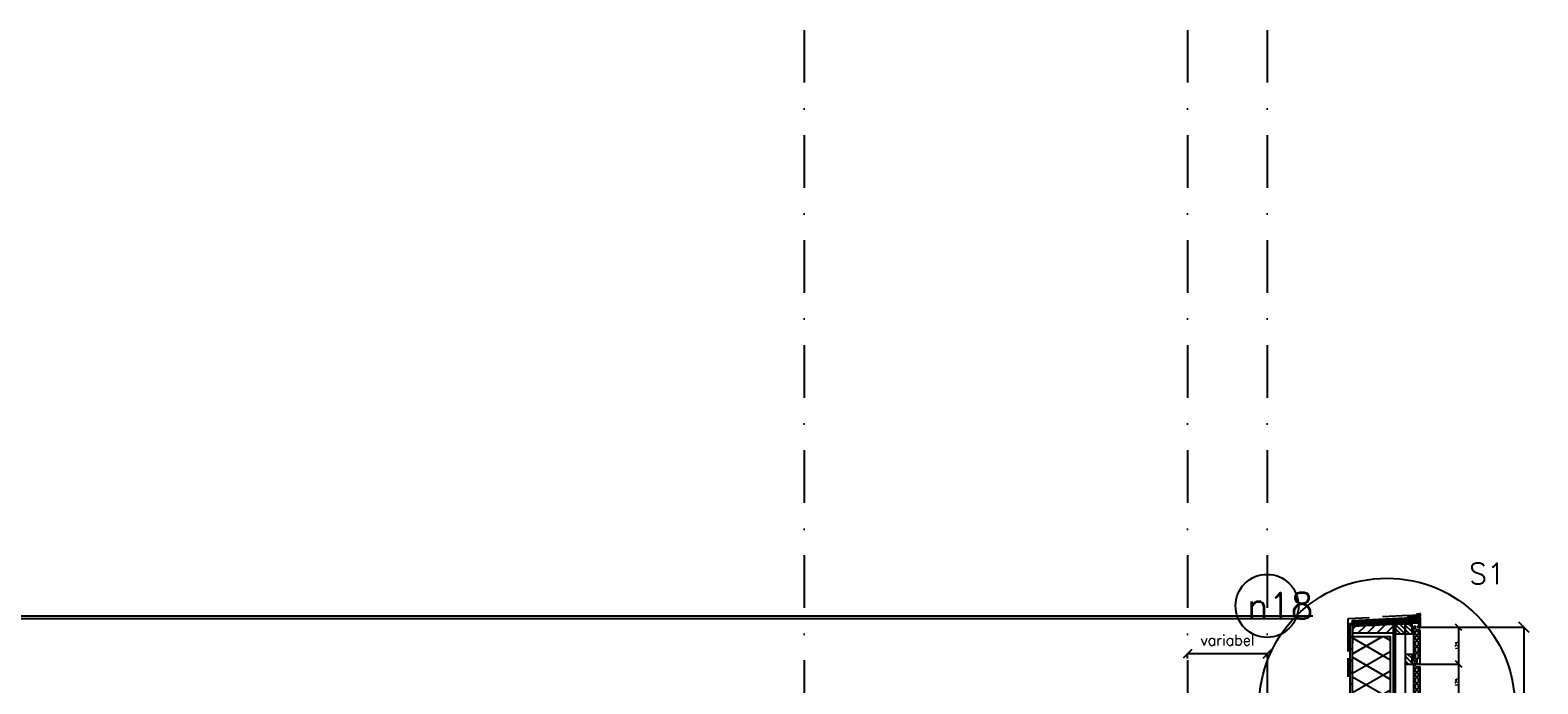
# Model space of a CAD drawing. Extents: x 0 to 317513, y 0 to 193913.
# Tile 52 of 105: x 232737 to 239915, y 106827 to 109939. Entities that reach past the tile are written whole.
import ezdxf
from ezdxf.enums import TextEntityAlignment as Align

# ---------------------------------------------------------------- set-up
doc = ezdxf.new("R2010")
doc.units = 0
doc.header["$LTSCALE"] = 20
doc.header["$MEASUREMENT"] = 0
doc.header["$PDSIZE"] = -1
for name, pattern in [('CENTER', [5.421053, 3.388158, -0.677632, 0.677632, -0.677632]), ('DASHDOT', [25, 12.5, -6.25, 0, -6.25]), ('DD1', [2.66667, 1.66667, -0.5, 0, -0.5]), ('HIDDEN', [9.375, 6.25, -3.125])]:
    doc.linetypes.add(name, pattern=pattern)
doc.layers.get('0').update_dxf_attribs({"linetype": 'CONTINUOUS'})
doc.layers.get('DEFPOINTS').update_dxf_attribs({"linetype": 'CONTINUOUS'})
for name, color, linetype in [('_DETAILNUMMERS', 4, 'CONTINUOUS'), ('_DETAILNUMMERSTEKST', 4, 'CONTINUOUS'), ('A--01A1_ACEER', 1, 'CONTINUOUS'), ('A--A21--_F-23-', 9, 'CONTINUOUS'), ('A--A25--_F--3-', 9, 'CONTINUOUS'), ('A--A42--_F--3-', 9, 'CONTINUOUS'), ('A--A42--_F-23-', 9, 'CONTINUOUS'), ('A--L$7A3-_STRAMIEN', 3, 'CONTINUOUS'), ('A--L21--', 3, 'CONTINUOUS'), ('A--L21D1_BUITENWAND', 1, 'CONTINUOUS'), ('A--L21D3_BUITENWAND', 3, 'CONTINUOUS'), ('A--L25--', 7, 'CONTINUOUS'), ('A--L25--_F-23-', 7, 'CONTINUOUS'), ('A--L27DC4_DAKEN', 4, 'HIDDEN'), ('A--L31--', 2, 'CONTINUOUS'), ('A--L42--', 7, 'CONTINUOUS'), ('A--L42--_F--3-', 7, 'CONTINUOUS'), ('A--L42--_F-23-', 7, 'CONTINUOUS'), ('A--L47', 7, 'CONTINUOUS'), ('A--M$1A-_F123-', 1, 'CONTINUOUS'), ('A--T$7A-_STRAMIEN', 2, 'CONTINUOUS'), ('STRAMIEN', 8, 'DD1'), ('X--LR---_CP', 7, 'CONTINUOUS')]:
    doc.layers.add(name, color=color, linetype=linetype)
doc.styles.add('ALFA-0_25', font='ROMANS')
doc.styles.add('HIEMSTRA', font='romans.shx')
doc.styles.add('MAATLIJN', font='ROMANS')
doc.dimstyles.new('ALFA25', dxfattribs={"dimscale": 0.3, "dimtxt": 50, "dimasz": 100, "dimexe": 0, "dimexo": 0, "dimgap": 2, "dimtad": 1, "dimdec": 0, "dimzin": 0, "dimdsep": 46, "dimtxsty": 'MAATLIJN', "dimblk1": 'OBLIQUE', "dimblk2": 'OBLIQUE', "dimsah": 1, "dimcen": 0, "dimclrd": 1, "dimclre": 1, "dimclrt": 2, "dimadec": 0, "dimazin": 0, "dimtfac": 0.75, "dimtdec": 4, "dimtix": 1, "dimtmove": 2, "dimatfit": 3, "dimldrblk": 'OBLIQUE', "dimfxl": 0, "dimtvp": 1.5, "dimtolj": 1, "dimtzin": 0, "dimarcsym": 0})
doc.dimstyles.new('STANDARD$0', dxfattribs={"dimscale": 50, "dimtxt": 2.5, "dimasz": 2, "dimexe": 2, "dimexo": 0, "dimgap": 2, "dimtad": 1, "dimdec": 0, "dimzin": 0, "dimdsep": 46, "dimtxsty": 'ALFA-0_25', "dimblk1": 'OBLIQUE', "dimblk2": 'OBLIQUE', "dimsah": 1, "dimcen": -3, "dimdle": 2, "dimclrd": 1, "dimclre": 1, "dimclrt": 2, "dimadec": 0, "dimazin": 0, "dimtfac": 0.666667, "dimtofl": 0, "dimtmove": 2, "dimatfit": 3, "dimldrblk": 'OBLIQUE', "dimfxl": 0, "dimtvp": 0.833333, "dimtolj": 1, "dimtzin": 0, "dimarcsym": 0})
pattern_1 = [(45, (0, 0), (-10.6066, 10.6066), [])]

# ---------------------------------------------------------------- blocks, each defined once
blk = doc.blocks.new('*U935')
at = {"layer": 'A--A42--_F-23-', "linetype": 'Continuous'}
h = blk.add_hatch(dxfattribs=at)
h.set_pattern_fill('ALFALINE', color=256, scale=40, style=0)
h.set_pattern_definition([(45, (-239233.298, -101917.898), (-28.284271, 28.284271), [])])
h.paths.add_polyline_path([(0, 0), (-5, 0), (-5, 5194), (0, 5194), (5, 5194), (5, 0)])
at = {"layer": 'A--L42--_F-23-', "color": 2, "linetype": 'Continuous'}
for points in [[(0, 0), (-5, 0), (-5, 5194), (0, 5194)], [(0, 0), (5, 0), (5, 5194), (0, 5194)]]:
    blk.add_lwpolyline(points, dxfattribs=at)
blk = doc.blocks.new('_OBLIQUE')
at = {"color": 0, "linetype": 'ByBlock'}
blk.add_line((-0.5, -0.5), (0.5, 0.5), dxfattribs=at)
blk = doc.blocks.new('*D74')
at = {"color": 1, "linetype": 'ByBlock'}
for p, q in [((239429.1, 107095.9), (239849.9, 107095.9)), ((239849.9, 105345.9), (239849.9, 107095.9)), ((239429.1, 105345.9), (239849.9, 105345.9))]:
    blk.add_line(p, q, dxfattribs=at)
at = {"layer": 'DEFPOINTS', "color": 0, "linetype": 'ByBlock'}
for p in [(239429.1, 107095.9), (239849.9, 107095.9), (239429.1, 105345.9)]:
    blk.add_point(p, dxfattribs=at)
at = {"color": 1, "linetype": 'ByBlock', "xscale": 50, "yscale": 50, "zscale": 50}
for p, rotation in [((239849.9, 107095.9), 90), ((239849.9, 105345.9), 270)]:
    blk.add_blockref('_OBLIQUE', p, dxfattribs=dict(at, rotation=rotation))
at = {"color": 2, "linetype": 'ByBlock', "insert": (239836.4, 106220.9), "char_height": 25, "attachment_point": 5, "rotation": 90, "style": 'MAATLIJN'}
blk.add_mtext('\\A1;10 stenen a 175', dxfattribs=at)
blk = doc.blocks.new('*D75')
at = {"color": 1, "linetype": 'ByBlock'}
for p, q in [((239354.3, 106920.9), (239538.8, 106920.9)), ((239538.8, 106745.9), (239538.8, 106920.9)), ((239354.3, 106745.9), (239538.8, 106745.9))]:
    blk.add_line(p, q, dxfattribs=at)
at = {"layer": 'DEFPOINTS', "color": 0, "linetype": 'ByBlock'}
for p in [(239354.3, 106920.9), (239538.8, 106920.9), (239354.3, 106745.9)]:
    blk.add_point(p, dxfattribs=at)
at = {"color": 1, "linetype": 'ByBlock', "xscale": 30, "yscale": 30, "zscale": 30}
for p, rotation in [((239538.8, 106920.9), 90), ((239538.8, 106745.9), 270)]:
    blk.add_blockref('_OBLIQUE', p, dxfattribs=dict(at, rotation=rotation))
at = {"color": 2, "linetype": 'ByBlock', "insert": (239530.7, 106833.4), "char_height": 15, "attachment_point": 5, "rotation": 90, "style": 'MAATLIJN'}
blk.add_mtext('\\A1;175', dxfattribs=at)
blk = doc.blocks.new('*D77')
at = {"color": 1, "linetype": 'ByBlock'}
for p, q in [((239354.3, 107095.9), (239538.8, 107095.9)), ((239538.8, 106920.9), (239538.8, 107095.9)), ((239354.3, 106920.9), (239538.8, 106920.9))]:
    blk.add_line(p, q, dxfattribs=at)
at = {"layer": 'DEFPOINTS', "color": 0, "linetype": 'ByBlock'}
for p in [(239354.3, 107095.9), (239538.8, 107095.9), (239354.3, 106920.9)]:
    blk.add_point(p, dxfattribs=at)
at = {"color": 1, "linetype": 'ByBlock', "xscale": 30, "yscale": 30, "zscale": 30}
for p, rotation in [((239538.8, 107095.9), 90), ((239538.8, 106920.9), 270)]:
    blk.add_blockref('_OBLIQUE', p, dxfattribs=dict(at, rotation=rotation))
at = {"color": 2, "linetype": 'ByBlock', "insert": (239530.7, 107008.4), "char_height": 15, "attachment_point": 5, "rotation": 90, "style": 'MAATLIJN'}
blk.add_mtext('\\A1;175', dxfattribs=at)
blk = doc.blocks.new('*U928')
at = {"layer": 'A--A42--_F-23-', "linetype": 'Continuous'}
h = blk.add_hatch(dxfattribs=at)
h.set_pattern_fill('ALFALINE', color=256, scale=40, style=0)
h.set_pattern_definition([(45, (-239027.343, -102755.898), (-28.284271, 28.284271), [])])
h.paths.add_polyline_path([(0, 0), (-5, 0), (-5, 4358), (0, 4358), (5, 4358), (5, 0)])
at = {"layer": 'A--L42--_F-23-', "color": 2, "linetype": 'Continuous'}
for points in [[(0, 0), (-5, 0), (-5, 4358), (0, 4358)], [(0, 0), (5, 0), (5, 4358), (0, 4358)]]:
    blk.add_lwpolyline(points, dxfattribs=at)
blk = doc.blocks.new('E100606D_8713350')
at = {"color": 0}
blk.add_lwpolyline([(17.9, 1.6), (20.2, 1.6), (20, 1.8, -0.57735), (20.2, 2.1), (21.5, 2.1), (22.8, 2.1, -0.57735), (23, 1.8), (22.9, 1.6), (25.2, 1.6), (25, 1.8, -0.57735), (25.2, 2.1), (26.5, 2.1), (27.8, 2.1, -0.57735), (28, 1.8), (27.9, 1.6), (30.2, 1.6), (30, 1.8, -0.57735), (30.2, 2.1), (31.5, 2.1), (32.8, 2.1, -0.57735), (33, 1.8), (32.9, 1.6), (35.2, 1.6), (35, 1.8, -0.57735), (35.2, 2.1), (36.5, 2.1), (37.8, 2.1, -0.57735), (38, 1.8), (37.9, 1.6), (40.2, 1.6), (40, 1.8, -0.57735), (40.2, 2.1), (41.5, 2.1), (42.8, 2.1, -0.57735), (43, 1.8), (42.9, 1.6), (45.2, 1.6), (45, 1.8, -0.57735), (45.2, 2.1), (46.5, 2.1), (47.8, 2.1, -0.57735), (48, 1.8), (47.9, 1.6), (50.2, 1.6), (50, 1.8, -0.57735), (50.2, 2.1), (51.5, 2.1), (52.8, 2.1, -0.57735), (53, 1.8), (52.9, 1.6), (55.2, 1.6), (55, 1.8, -0.57735), (55.2, 2.1), (56.5, 2.1), (57.8, 2.1, -0.57735), (58, 1.8), (57.9, 1.6), (60.2, 1.6), (60, 1.8, -0.57735), (60.2, 2.1), (61.5, 2.1), (62.8, 2.1, -0.57735), (63, 1.8), (62.9, 1.6), (65.2, 1.6), (65, 1.8, -0.57735), (65.2, 2.1), (66.5, 2.1), (67.8, 2.1, -0.57735), (68, 1.8), (67.9, 1.6), (70.2, 1.6), (70, 1.8, -0.57735), (70.2, 2.1), (71.5, 2.1), (72.8, 2.1, -0.57735), (73, 1.8), (72.9, 1.6), (78.3, 0.6, -0.912623), (78.3, 0.1), (-5.3, 0.1, 0.414214), (-5.8, -0.4), (-5.8, -1.4, -0.414214), (-6.3, -1.9, -0.414214), (-6.8, -1.4), (-6.8, -0.4, 0.414214), (-7.3, 0.1), (-9.5, 0.1, 0.414214), (-10, -0.4), (-10, -24.7, 0.414214), (-9.5, -25.2), (-7.3, -25.2, 0.414214), (-6.8, -24.7), (-6.8, -23.7, -0.414214), (-6.3, -23.2, -0.414214), (-5.8, -23.7), (-5.8, -25.7, -0.414214), (-6.3, -26.2), (-9.5, -26.2, 0.414214), (-10, -26.7), (-10, -38.7, 0.534511), (-9.3, -39.1), (-1, -35.7, -0.534511), (0, -36.4, -0.303347), (-0.4, -37.1), (-9.4, -40.8, -0.534511), (-11.5, -39.4), (-11.5, 12.6, -0.414214), (-10, 14.1), (0, 14.1, -0.414214), (0.5, 13.6), (0.5, 13.1, -0.414214), (0, 12.6), (-9.5, 12.6, 0.414214), (-10, 12.1), (-10, 2.6, 0.414214), (-9.5, 2.1), (-8.5, 2.1), (-7.2, 2.1, -0.57735), (-7, 1.8), (-7.1, 1.6), (-4.8, 1.6), (-5, 1.8, -0.57735), (-4.8, 2.1), (-3.5, 2.1), (-2.2, 2.1, -0.57735), (-2, 1.8), (-2.1, 1.6), (0.2, 1.6), (0, 1.8, -0.57735), (0.2, 2.1), (1.5, 2.1), (2.8, 2.1, -0.57735), (3, 1.8), (2.9, 1.6), (5.2, 1.6), (5, 1.8, -0.57735), (5.2, 2.1), (6.5, 2.1), (7.8, 2.1, -0.57735), (8, 1.8), (7.9, 1.6), (10.2, 1.6), (10, 1.8, -0.57735), (10.2, 2.1), (11.5, 2.1), (12.8, 2.1, -0.57735), (13, 1.8), (12.9, 1.6), (15.2, 1.6), (15, 1.8, -0.57735), (15.2, 2.1), (16.5, 2.1), (17.8, 2.1, -0.57735), (18, 1.8)], format="xyb", close=True, dxfattribs=at)
blk = doc.blocks.new('ARGETON175')
at = {"layer": 'A--L21D3_BUITENWAND'}
for p, q in [((-8, 153), (-30, 150.5)), ((-30, 150.5), (-30, -12.5)), ((-22, 145.5), (-22, 126)), ((-8, 145.5), (-22, 145.5)), ((0, 168), (-8, 168)), ((-8, 153), (-8, 168)), ((-8, 126), (-8, 145.5)), ((0, 0), (0, 168)), ((-8, 126), (-22, 126)), ((-8, 121), (-22, 121)), ((-22, 121), (-22, 102)), ((-22, 102), (-8, 102)), ((-22, 97), (-22, 72)), ((-22, 97), (-8, 97)), ((-22, 72), (-8, 72)), ((-8, 102), (-8, 121)), ((-8, 72), (-8, 97)), ((-22, 67), (-22, 42)), ((-22, 67), (-8, 67)), ((-22, 42), (-8, 42)), ((-22, 37), (-22, 12)), ((-22, 37), (-8, 37)), ((-22, 12), (-8, 12)), ((-15, 7), (-15, -12.5)), ((-15, 7), (-8, 7)), ((-8, 42), (-8, 67)), ((-8, 12), (-8, 37)), ((-8, 7), (-8, 0)), ((-8, 0), (0, 0)), ((-30, -12.5), (-15, -12.5))]:
    blk.add_line(p, q, dxfattribs=at)
blk = doc.blocks.new('Q020261-')
at = {"layer": 'A--A25--_F--3-'}
h = blk.add_hatch(dxfattribs=at)
h.set_pattern_fill('ALFALINE', color=256, scale=15, style=0, pattern_type=2)
h.set_pattern_definition(pattern_1)
h.paths.add_polyline_path([(0, 0), (0, 46), (46, 46), (46, 0)])
at = {"layer": 'A--L25--_F-23-', "color": 2, "linetype": 'Continuous'}
blk.add_lwpolyline([(0, 0), (0, 46), (46, 46), (46, 0)], close=True, dxfattribs=at)
at = {"layer": 'X--LR---_CP'}
for p in [(0, 0), (0, 0), (46, 0)]:
    blk.add_point(p, dxfattribs=at)
blk = doc.blocks.new('HOUT46X32')
at = {"layer": 'A--A25--_F--3-'}
h = blk.add_hatch(dxfattribs=at)
h.set_pattern_fill('ALFALINE', color=256, scale=15, style=0, pattern_type=2)
h.set_pattern_definition(pattern_1)
h.paths.add_polyline_path([(0, 0), (0, 46), (32, 46), (32, 0)])
at = {"layer": 'A--L25--_F-23-', "color": 2, "linetype": 'Continuous'}
blk.add_lwpolyline([(0, 0), (0, 46), (32, 46), (32, 0)], close=True, dxfattribs=at)
at = {"layer": 'X--LR---_CP'}
for p in [(0, 0), (0, 0), (32, 0)]:
    blk.add_point(p, dxfattribs=at)
blk = doc.blocks.new('*D332')
at = {"layer": 'A--M$1A-_F123-', "color": 1, "lineweight": -2}
for p, q in [((238247.5, 106946.7), (238247.5, 106969.5)), ((238627.5, 106969.5), (238247.5, 106969.5)), ((238627.5, 106946.7), (238627.5, 106969.5))]:
    blk.add_line(p, q, dxfattribs=at)
at = {"layer": 'DEFPOINTS', "color": 0}
for p in [(238247.5, 106969.5), (238247.5, 106946.7), (238627.5, 106946.7)]:
    blk.add_point(p, dxfattribs=at)
at = {"layer": 'A--M$1A-_F123-', "color": 1, "lineweight": -2, "xscale": 40, "yscale": 40, "zscale": 40, "rotation": 180}
blk.add_blockref('_OBLIQUE', (238247.5, 106969.5), dxfattribs=at)
at = {"layer": 'A--M$1A-_F123-', "color": 1, "lineweight": -2, "xscale": 40, "yscale": 40, "zscale": 40}
blk.add_blockref('_OBLIQUE', (238627.5, 106969.5), dxfattribs=at)
at = {"layer": 'A--M$1A-_F123-', "color": 2, "insert": (238437.5, 107034.5), "char_height": 50, "attachment_point": 5, "style": 'ALFA-0_25'}
blk.add_mtext('\\A1;variabel', dxfattribs=at)

msp = doc.modelspace()

# ---------------------------------------------------------------- hatches: boundary and pattern name
at = {"layer": 'A--A21--_F-23-'}
h = msp.add_hatch(dxfattribs=at)
h.set_pattern_fill('ALFAISO', color=256, scale=80, angle=270, style=0, pattern_type=2)
h.set_pattern_definition([(210, (351498.34, 3500), (-40, 69.282032), []), (150, (351498.34, 3500), (40, 69.282032), [])])
h.paths.add_polyline_path([(239032.8, 107052.4), (239212.8, 107052.4), (239212.8, 106369.3), (239032.8, 106369.3)])
at = {"layer": 'A--A25--_F--3-'}
h = msp.add_hatch(dxfattribs=at)
h.set_pattern_fill('ANSI31', color=256, scale=10, angle=90, style=0)
h.set_pattern_definition([(45, (220780.04, 93817.83), (22.45064, -22.45064), [])])
h.paths.add_polyline_path([(239228.3, 107067.4), (239032.3, 107067.4), (239032.3, 107101.4), (239228.3, 107111.4)])
at = {"layer": 'A--A42--_F--3-'}
h = msp.add_hatch(dxfattribs=at)
h.set_pattern_fill('ALFALINE', color=256, scale=4, angle=132.3132, style=0, pattern_type=2)
h.set_pattern_definition([(2.6868, (239187.272, 107123.4984), (0.18751, -3.9956), [])])
h.paths.add_polyline_path([(239347.5, 107123), (239346.6, 107142), (239031.4, 107127.2), (239032.3, 107108.2), (239032.5, 107102.2), (239347.8, 107117)])

# ---------------------------------------------------------------- linework, layer by layer
at = {"color": 0}
for p, q in [((239297.2, 107143.2), (239298.1, 107144.2)), ((239297.2, 107142.5), (239297.2, 107143.2)), ((239300.2, 107144.4), (239298, 107142.2)), ((239298, 107137.1), (239300.2, 107139.3)), ((239298.1, 107148.3), (239301.3, 107151.8)), ((239298.1, 107144.2), (239298.1, 107148.3)), ((239299.9, 107136.4), (239298.3, 107136.4)), ((239302, 107150.5), (239299.5, 107147.8)), ((239299.5, 107147.8), (239299.5, 107146.2)), ((239300.8, 107137.9), (239299.9, 107137)), ((239299.9, 107137), (239299.9, 107136.4)), ((239317.5, 107136.4), (239299.9, 107136.4)), ((239300, 107145.7), (239304.2, 107146.1)), ((239303.5, 107144.6), (239300.2, 107144.4)), ((239300.2, 107139.3), (239314.8, 107140.6)), ((239315.8, 107139.2), (239300.8, 107137.9)), ((239301.3, 107151.8), (239338.5, 107155.1)), ((239339.1, 107153.8), (239302, 107150.5)), ((239303.4, 107147), (239304.4, 107148.4)), ((239303.5, 107146), (239303.4, 107147)), ((239304.5, 107146.1), (239303.5, 107146)), ((239304.4, 107145.5), (239303.5, 107144.6)), ((239305, 107140.1), (239304.5, 107146.1)), ((239309.7, 107140.5), (239305, 107140.1)), ((239305.8, 107149.2), (239308.9, 107149.5)), ((239308.9, 107149.5), (239324.8, 107150.9)), ((239309.7, 107140.5), (239308.9, 107149.5)), ((239311.7, 107140.7), (239309.7, 107140.5)), ((239323, 107148.7), (239311.1, 107147.7)), ((239311.7, 107140.7), (239311.1, 107147.7)), ((239314.1, 107140.9), (239311.7, 107140.7)), ((239313.3, 107143.6), (239314.9, 107140.9)), ((239348.8, 107146.9), (239313.5, 107143.9)), ((239317.5, 107136.4), (239315.8, 107139.2)), ((239315.9, 107141.9), (239318.3, 107137.8)), ((239336.7, 107144.5), (239316.3, 107142.7)), ((239321.3, 107136.4), (239317.5, 107136.4)), ((239318.3, 107137.8), (239320.8, 107137.8)), ((239320.8, 107137.8), (239321.4, 107136.7)), ((239323.4, 107144.7), (239323, 107148.7)), ((239327.4, 107145.1), (239323.4, 107144.7)), ((239324.8, 107150.9), (239328.8, 107151.2)), ((239324.8, 107150.9), (239324.9, 107149.8)), ((239332.9, 107150.5), (239324.9, 107149.8)), ((239324.9, 107149.8), (239327.1, 107147.6)), ((239327.1, 107147.6), (239331.1, 107147.9)), ((239327.1, 107147.6), (239327.4, 107145.1)), ((239332.8, 107151.6), (239328.8, 107151.2)), ((239331.1, 107147.9), (239332.9, 107150.5)), ((239331.3, 107145.4), (239331.1, 107147.9)), ((239335.3, 107145.8), (239331.3, 107145.4)), ((239345.1, 107152.6), (239332.8, 107151.6)), ((239332.9, 107150.5), (239332.8, 107151.6)), ((239335, 107149.7), (239346.9, 107150.8)), ((239335.3, 107145.8), (239335, 107149.7)), ((239336, 107136.7), (239336.4, 107137.6)), ((239339.7, 107136.4), (239336.1, 107136.4)), ((239336.9, 107137.8), (239337.2, 107137.8)), ((239337.2, 107137.8), (239337.2, 107144)), ((239338.5, 107155.1), (239340.8, 107157.4)), ((239338.6, 107144.2), (239338.6, 107137.8)), ((239338.6, 107137.8), (239339, 107137.8)), ((239339.1, 107153.8), (239343.9, 107158.6)), ((239351, 107145.7), (239339.1, 107144.7)), ((239339.4, 107137.6), (239339.9, 107136.7)), ((239339.5, 107158.5), (239340.6, 107159.6)), ((239340.4, 107158.3), (239339.7, 107158.2)), ((239340.6, 107159.6), (239354.1, 107160.8)), ((239343.9, 107158.6), (239353.2, 107159.4)), ((239348.2, 107155.7), (239345.1, 107152.6)), ((239345.5, 107155), (239349.2, 107158.7)), ((239346.7, 107154.2), (239345.9, 107154.1)), ((239348.4, 107155.9), (239346.7, 107154.2)), ((239347.3, 107146.8), (239346.9, 107150.8)), ((239348.3, 107146.9), (239347.3, 107146.8)), ((239347.9, 107123.7), (239347.9, 107123.9)), ((239348.3, 107146.9), (239349.2, 107148)), ((239348.4, 107124.4), (239353, 107124.4)), ((239353.5, 107123.2), (239348.4, 107123.2)), ((239349.2, 107148), (239348.5, 107155.6)), ((239352.5, 107159), (239349.2, 107158.7)), ((239349.2, 107147.4), (239349.2, 107155.5)), ((239350.6, 107156.8), (239353.5, 107157.6)), ((239350.6, 107148.1), (239350.6, 107156.8)), ((239350.6, 107148.1), (239354.9, 107143.8)), ((239350.8, 107155.3), (239350.8, 107156.5)), ((239350.9, 107154.9), (239353.6, 107152.2)), ((239351, 107145.7), (239353.5, 107143.2)), ((239351.1, 107156.6), (239352.9, 107154.8)), ((239353.6, 107157.9), (239352.5, 107159)), ((239353.5, 107124.9), (239353.5, 107143.2)), ((239353.5, 107099.2), (239353.5, 107123.2)), ((239353.8, 107155.2), (239353.8, 107158.9)), ((239353.8, 107149.8), (239353.8, 107151.8)), ((239354.3, 107149.3), (239353.8, 107149.8)), ((239354.9, 107143.8), (239354.9, 107096.6)), ((239355.1, 107159.8), (239355.1, 107149.6)), ((239347.9, 107098.4), (239347.9, 107100.2)), ((239348.4, 107100.7), (239348.7, 107100.7)), ((239353.5, 107097.9), (239348.4, 107097.9)), ((239349.2, 107100.2), (239349.2, 107099.2)), ((239349.2, 107099.2), (239353.5, 107099.2)), ((239353.5, 107097.6), (239353.5, 107097.9))]:
    msp.add_line(p, q, dxfattribs=at)
at = {"color": 0, "linetype": 'CENTER'}
msp.add_line((239328.8, 107151.2), (239331.4, 107121.4), dxfattribs=at)
at = {"color": 0}
for centre, radius, start, end in [((239297.7, 107142.5), 0.5, 180, 225), ((239297.7, 107142.5), 0.5, 225, 315), ((239298.3, 107136.8), 0.4, 135, 180), ((239298.3, 107136.8), 0.4, 180, 270), ((239300, 107146.2), 0.5, 180, 275), ((239304.2, 107145.8), 0.3, 315, 95), ((239306, 107147.2), 2, 95, 145), ((239313.5, 107143.7), 0.2, 95, 180), ((239313.5, 107143.7), 0.2, 180, 210), ((239314, 107141.4), 0.5, 275, 30), ((239314.7, 107140.8), 0.2, 275, 30), ((239316.3, 107142.2), 0.5, 95, 210), ((239321.3, 107136.6), 0.2, 270, 30), ((239336.1, 107136.6), 0.2, 150, 270), ((239336.9, 107137.3), 0.5, 90, 150), ((239336.7, 107144), 0.5, 0, 95), ((239339.1, 107144.2), 0.5, 95, 180), ((239339, 107137.3), 0.5, 30, 90), ((239339.7, 107158.4), 0.2, 135, 275), ((239339.7, 107136.6), 0.2, 270, 30), ((239340.5, 107157.8), 0.5, 315, 95), ((239345.8, 107154.6), 0.5, 135, 275), ((239348.4, 107123.9), 0.5, 90, 180), ((239348.4, 107123.7), 0.5, 180, 270), ((239348.3, 107155.6), 0.2, 5, 135), ((239348.7, 107155.5), 0.5, 0, 135), ((239348.7, 107147.4), 0.5, 275, 0), ((239351, 107156.5), 0.2, 45, 180), ((239351.3, 107155.3), 0.5, 180, 225), ((239353.3, 107155.2), 0.5, 225, 0), ((239353, 107124.9), 0.5, 270, 0), ((239353.3, 107158.9), 0.5, 0, 95), ((239353.4, 107157.8), 0.2, 284.29436, 45), ((239353.3, 107151.8), 0.5, 0, 45), ((239354.1, 107159.8), 1, 0, 95), ((239354.6, 107149.6), 0.5, 225, 0), ((239348.4, 107100.2), 0.5, 90, 180), ((239348.4, 107098.4), 0.5, 180, 270), ((239348.7, 107100.2), 0.5, 0, 90), ((239354.7, 107097.6), 1.2, 180, 270), ((239354.7, 107096.6), 0.2, 270, 0)]:
    msp.add_arc(centre, radius, start, end, dxfattribs=at)
at = {"layer": '_DETAILNUMMERS'}
msp.add_circle((239196.9, 106720.8), 608.7, dxfattribs=at)
at = {"layer": 'A--01A1_ACEER'}
msp.add_line((238773.5, 107135.9), (217931.8, 107135.9), dxfattribs=at)
at = {"layer": 'A--L$7A3-_STRAMIEN', "linetype": 'Continuous'}
msp.add_ellipse((238626.1, 107197.8), major_axis=(106.1, 106.1), ratio=1, dxfattribs=at)
at = {"layer": 'A--L21--'}
msp.add_lwpolyline([(239032.8, 107052.4), (239212.8, 107052.4), (239212.8, 106369.3), (239032.8, 106369.3)], close=True, dxfattribs=at)
at = {"layer": 'A--L21D1_BUITENWAND'}
msp.add_line((238843.6, 107148.7), (217931.8, 107148.7), dxfattribs=at)
at = {"layer": 'A--L25--_F-23-', "color": 2, "linetype": 'Continuous'}
for p, q in [((239228.3, 107018.8), (239228.3, 107111.4)), ((239032.3, 107092.4), (239032.3, 107018.8)), ((239218.3, 107067.4), (239032.3, 107067.4)), ((239228.3, 107006.5), (239228.3, 107080.2))]:
    msp.add_line(p, q, dxfattribs=at)
msp.add_lwpolyline([(239228.3, 107067.4), (239032.3, 107067.4), (239032.3, 107101.4), (239228.3, 107111.4)], close=True, dxfattribs=at)
at = {"layer": 'A--L27DC4_DAKEN'}
for p, q in [((239301.3, 107151.8), (239010.4, 107135.7)), ((239010.4, 107135.7), (239010.4, 106860.3)), ((239010.4, 107106.2), (239010.4, 106860.3))]:
    msp.add_line(p, q, dxfattribs=at)
at = {"layer": 'A--L31--'}
msp.add_line((239284.3, 107114), (239284.3, 105375.9), dxfattribs=at)
at = {"layer": 'A--L42--_F--3-', "color": 3, "linetype": 'Continuous'}
msp.add_line((239032.5, 107102.2), (239347.8, 107117), dxfattribs=at)
msp.add_lwpolyline([(239347.8, 107117), (239346.6, 107142), (239031.4, 107127.2), (239032.5, 107102.2)], dxfattribs=at)
at = {"layer": 'STRAMIEN', "linetype": 'DASHDOT'}
for p, q in [((236422.3, 109939.1), (236422.3, 90566.6)), ((238247.3, 109939.1), (238247.3, 90566.6)), ((238627.3, 109939.1), (238627.3, 90566.6))]:
    msp.add_line(p, q, dxfattribs=at)
at = {"layer": 'X--LR---_CP'}
msp.add_point((239228.3, 107077.2), dxfattribs=at)
msp.add_point((239228.3, 107077.2), dxfattribs=at)

# ---------------------------------------------------------------- block references
at = {"xscale": -1}
for p in [(239324.3, 106933.4), (239324.3, 106758.4)]:
    msp.add_blockref('ARGETON175', p, dxfattribs=at)
at = {"layer": 'A--L25--', "xscale": -1}
for name, p in [('Q020261-', (239284.3, 107065.4)), ('HOUT46X32', (239316.3, 107065.4)), ('HOUT46X32', (239316.3, 106920.4))]:
    msp.add_blockref(name, p, dxfattribs=at)
at = {"layer": 'A--L42--'}
for name, p in [('*U928', (239027.3, 102755.9)), ('*U935', (239233.3, 101917.9))]:
    msp.add_blockref(name, p, dxfattribs=at)
at = {"layer": 'A--L47', "xscale": -1}
msp.add_blockref('E100606D_8713350', (239342.3, 107134.6), dxfattribs=at)

# ---------------------------------------------------------------- texts
at = {"layer": '_DETAILNUMMERSTEKST', "style": 'HIEMSTRA'}
msp.add_text('S1', height=100, dxfattribs=at).set_placement((239587.6, 107301.1))
at = {"layer": 'A--T$7A-_STRAMIEN', "style": 'ALFA-0_25'}
msp.add_text('n18', height=125, dxfattribs=at).set_placement((238688.2, 107197.8), align=Align.MIDDLE_CENTER)

# ---------------------------------------------------------------- dimensions: what is measured, and where the dimension line sits
at = {"layer": 'A--M$1A-_F123-'}
for base, p1, p2, picture, middle in [((239538.8, 107095.9), (239354.3, 106920.9), (239354.3, 107095.9), '*D77', (239530.7, 107008.4)), ((239538.8, 106920.9), (239354.3, 106745.9), (239354.3, 106920.9), '*D75', (239530.7, 106833.4))]:
    dim = msp.add_linear_dim(base=base, p1=p1, p2=p2, angle=90, dimstyle='ALFA25', override={"dimscale": 0.3}, dxfattribs=at)
    dim.commit()
    dim.dimension.update_dxf_attribs({"geometry": picture, "text_midpoint": middle})
dim = msp.add_linear_dim(base=(239849.9, 107095.9), p1=(239429.1, 105345.9), p2=(239429.1, 107095.9), angle=90, text='10 stenen a 175', dimstyle='ALFA25', override={"dimscale": 0.5}, dxfattribs=at)
dim.commit()
dim.dimension.update_dxf_attribs({"geometry": '*D74', "text_midpoint": (239836.4, 106220.9)})
dim = msp.add_linear_dim(base=(238247.5, 106969.5), p1=(238627.5, 106946.7), p2=(238247.5, 106946.7), text='variabel', dimstyle='STANDARD$0', override={"dimscale": 20, "dimexe": 0, "dimcen": 0, "dimdle": 0, "dimtfac": 0.75, "dimtvp": 1.5}, dxfattribs=at)
dim.commit()
dim.dimension.update_dxf_attribs({"geometry": '*D332', "text_midpoint": (238437.5, 107034.5)})

doc.saveas('drawing.dxf')
